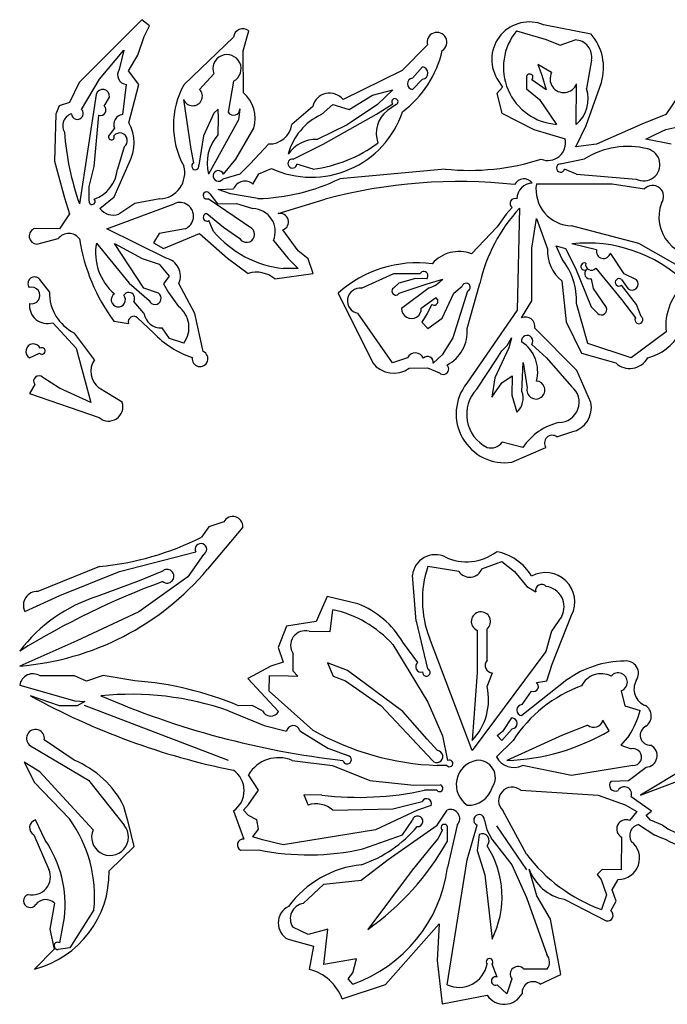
# Model space of a CAD drawing. Extents: x 0.1 to 7.7, y 0.72 to 10.33.
# Tile 2 of 12: x 0.1 to 1.91, y 2.24 to 4.99. Entities that reach past the tile are written whole.
import ezdxf

# ---------------------------------------------------------------- set-up
doc = ezdxf.new("R2010")
doc.units = 0

msp = doc.modelspace()

# ---------------------------------------------------------------- linework, layer by layer
at = {"layer": 'Default', "color": 162, "linetype": 'CONTINUOUS'}
for p, q in [((0.445302, 4.993938), (0.270233, 4.818265)), ((0.46648, 4.976755), (0.445302, 4.993938)), ((0.451779, 4.947134), (0.46648, 4.976755)), ((0.728173, 4.907059), (0.744062, 4.962433)), ((1.492392, 4.962761), (1.575241, 4.938208)), ((1.700721, 4.953571), (1.567897, 4.979733)), ((0.434343, 4.895222), (0.451779, 4.947134)), ((0.701317, 4.944822), (0.563404, 4.813112)), ((1.575241, 4.938208), (1.614415, 4.922598)), ((1.614415, 4.922598), (1.655479, 4.937516)), ((0.327147, 4.827753), (0.395067, 4.908362)), ((0.395067, 4.908362), (0.381935, 4.854727)), ((0.729167, 4.789552), (0.728173, 4.907059)), ((1.243036, 4.923607), (1.172949, 4.852226)), ((0.408321, 4.850902), (0.434343, 4.895222)), ((1.701389, 4.880881), (1.6875, 4.801864)), ((0.436862, 4.812927), (0.408321, 4.850902)), ((1.172949, 4.852226), (1.007387, 4.770488)), ((1.20191, 4.830475), (1.228987, 4.862034)), ((1.552063, 4.869099), (1.563128, 4.838761)), ((1.590093, 4.846304), (1.552063, 4.869099)), ((0.270233, 4.818265), (0.243275, 4.762793)), ((0.277113, 4.743203), (0.327147, 4.827753)), ((0.606668, 4.799291), (0.64672, 4.842169)), ((0.701389, 4.821831), (0.686607, 4.735027)), ((1.229759, 4.827687), (1.201389, 4.798626)), ((1.4375, 4.829635), (1.453118, 4.805012)), ((1.519883, 4.835042), (1.520006, 4.800229)), ((1.575214, 4.797863), (1.534956, 4.826209)), ((1.563128, 4.838761), (1.575214, 4.797863)), ((1.686872, 4.698266), (1.729167, 4.818663)), ((0.401737, 4.813138), (0.391109, 4.728762)), ((0.409286, 4.705998), (0.436862, 4.812927)), ((1.089674, 4.783385), (1.146452, 4.79775)), ((1.146452, 4.79775), (1.103622, 4.756543)), ((1.453118, 4.805012), (1.437342, 4.787191)), ((1.520006, 4.800229), (1.556332, 4.771003)), ((1.659013, 4.700877), (1.659722, 4.814721)), ((0.243275, 4.762793), (0.21425, 4.753494)), ((0.317484, 4.785113), (0.270833, 4.479181)), ((0.340278, 4.752561), (0.354965, 4.777513)), ((0.583037, 4.6319), (0.562267, 4.77058)), ((1.024625, 4.742746), (1.089674, 4.783385)), ((1.437342, 4.787191), (1.450835, 4.733008)), ((1.556332, 4.771003), (1.604167, 4.701404)), ((1.946644, 4.784321), (1.909563, 4.729042)), ((0.21425, 4.753494), (0.204835, 4.72978)), ((0.658579, 4.74382), (0.646418, 4.732751)), ((0.659722, 4.719094), (0.658579, 4.74382)), ((0.719522, 4.744632), (0.715278, 4.714457)), ((0.923373, 4.751226), (0.863987, 4.700883)), ((0.946812, 4.728738), (0.979293, 4.757077)), ((0.979293, 4.757077), (1.024625, 4.742746)), ((1.103622, 4.756543), (1.018641, 4.700465)), ((1.100519, 4.729487), (1.14644, 4.758334)), ((1.155519, 4.756458), (1.131324, 4.73985)), ((1.909131, 4.687072), (2.159475, 4.742758)), ((0.204835, 4.72978), (0.201389, 4.59833)), ((0.3125, 4.583667), (0.325515, 4.727368)), ((0.646418, 4.732751), (0.618056, 4.669464)), ((0.715278, 4.714457), (0.631944, 4.562515)), ((0.658543, 4.673054), (0.659722, 4.719094)), ((0.952162, 4.646386), (1.100519, 4.729487)), ((1.450835, 4.733008), (1.540874, 4.686655)), ((1.909563, 4.729042), (1.842044, 4.702268)), ((0.36907, 4.690512), (0.354008, 4.67117)), ((0.70829, 4.60419), (0.757973, 4.691206)), ((1.018641, 4.700465), (0.93507, 4.658768)), ((1.540874, 4.686655), (1.627585, 4.660747)), ((1.657996, 4.638245), (1.686872, 4.698266)), ((1.842044, 4.702268), (1.715147, 4.645848)), ((1.879292, 4.672635), (1.909131, 4.687072)), ((0.618056, 4.669464), (0.604363, 4.587504)), ((1.853635, 4.660454), (1.879292, 4.672635)), ((1.924074, 4.645855), (1.853635, 4.660454)), ((0.395833, 4.638834), (0.37691, 4.576037)), ((0.590278, 4.593456), (0.583037, 4.6319)), ((0.799726, 4.646529), (0.747966, 4.590681)), ((0.868377, 4.604178), (0.952162, 4.646386)), ((1.715147, 4.645848), (1.657996, 4.638245)), ((0.201389, 4.59833), (0.229441, 4.496485)), ((0.673242, 4.56221), (0.70829, 4.60419)), ((1.613701, 4.590695), (1.682201, 4.604718)), ((0.297887, 4.527492), (0.3125, 4.583667)), ((0.368281, 4.498872), (0.409722, 4.593514)), ((0.747966, 4.590681), (0.719122, 4.562183)), ((0.772373, 4.563326), (0.807255, 4.578072)), ((0.923611, 4.576404), (0.878345, 4.590292)), ((1.29296, 4.576404), (0.998142, 4.549589)), ((1.659781, 4.562458), (1.62624, 4.576404)), ((0.719122, 4.562183), (0.671297, 4.548626)), ((0.755843, 4.534007), (0.772373, 4.563326)), ((1.659781, 4.562458), (1.826389, 4.548626)), ((0.29792, 4.486667), (0.297887, 4.527492)), ((0.658879, 4.519489), (0.701802, 4.521488)), ((0.692646, 4.506959), (0.658879, 4.519489)), ((1.547467, 4.534777), (1.759253, 4.534737)), ((1.759253, 4.534737), (1.849426, 4.520848)), ((0.229441, 4.496485), (0.243245, 4.451191)), ((0.328134, 4.465941), (0.368281, 4.498872)), ((0.495875, 4.49307), (0.425594, 4.480087)), ((0.752927, 4.410759), (0.630379, 4.493702)), ((0.635083, 4.507198), (0.656757, 4.478963)), ((0.769044, 4.493939), (0.692646, 4.506959)), ((0.825866, 4.452106), (0.957936, 4.492359)), ((0.347482, 4.409007), (0.535392, 4.479667)), ((0.425594, 4.480087), (0.381001, 4.450789)), ((0.656757, 4.478963), (0.71025, 4.480149)), ((0.71025, 4.480149), (0.755859, 4.465962)), ((1.480195, 4.469021), (1.462986, 4.450735)), ((1.499977, 4.467028), (1.493614, 4.182058)), ((0.243245, 4.451191), (0.215021, 4.409512)), ((0.626603, 4.451946), (0.673201, 4.414518)), ((0.645751, 4.40238), (0.632894, 4.432254)), ((1.462986, 4.450735), (1.438416, 4.415353)), ((1.534722, 4.355699), (1.547933, 4.438023)), ((1.547933, 4.438023), (1.578708, 4.353513)), ((0.215021, 4.409512), (0.146896, 4.410398)), ((0.513013, 4.327048), (0.347482, 4.409007)), ((0.566118, 4.409435), (0.49351, 4.396209)), ((0.673201, 4.414518), (0.718879, 4.381958)), ((0.882168, 4.348369), (0.839257, 4.406579)), ((1.438416, 4.415353), (1.366084, 4.339388)), ((1.834006, 4.36807), (1.646023, 4.417639)), ((0.151974, 4.366348), (0.212007, 4.381958)), ((0.49351, 4.396209), (0.477942, 4.370579)), ((0.506007, 4.354153), (0.606775, 4.396023)), ((0.606775, 4.396023), (0.685099, 4.327369)), ((0.812822, 4.376676), (0.854067, 4.326512)), ((0.318607, 4.369789), (0.409512, 4.257214)), ((0.368621, 4.36808), (0.446315, 4.326763)), ((0.451049, 4.243491), (0.368621, 4.36808)), ((0.477942, 4.370579), (0.506007, 4.354153)), ((0.910277, 4.325592), (0.882168, 4.348369)), ((1.534722, 4.208182), (1.534722, 4.355699)), ((1.618403, 4.326135), (1.602434, 4.361501)), ((1.602434, 4.361501), (1.629158, 4.354834)), ((1.629158, 4.354834), (1.656519, 4.299247)), ((1.715892, 4.350885), (1.6469, 4.367407)), ((1.993703, 4.276929), (1.834006, 4.36807)), ((0.446315, 4.326763), (0.493704, 4.310777)), ((0.685099, 4.327369), (0.742835, 4.284734)), ((0.854067, 4.326512), (0.881816, 4.298505)), ((0.923624, 4.284102), (0.910277, 4.325592)), ((1.792556, 4.284092), (1.754307, 4.341549)), ((0.493704, 4.310777), (0.521485, 4.276962)), ((0.881816, 4.298505), (0.840278, 4.298625)), ((1.656519, 4.299247), (1.700814, 4.191167)), ((1.713334, 4.299524), (1.785344, 4.212085)), ((0.186981, 4.23326), (0.16026, 4.267769)), ((0.521485, 4.276962), (0.506019, 4.255391)), ((0.816539, 4.269825), (0.923624, 4.284102)), ((1.059306, 4.243316), (1.149167, 4.284736)), ((1.149167, 4.284736), (1.223111, 4.284736)), ((1.209897, 4.270847), (1.163265, 4.257987)), ((1.241737, 4.270098), (1.209897, 4.270847)), ((1.242535, 4.255998), (1.285767, 4.268943)), ((1.707264, 4.242858), (1.701955, 4.270013)), ((1.785345, 4.267644), (1.803661, 4.242103)), ((1.827418, 4.26719), (1.792556, 4.284092)), ((0.409512, 4.257214), (0.465472, 4.20933)), ((0.491511, 4.229993), (0.451049, 4.243491)), ((0.506019, 4.255391), (0.520174, 4.231844)), ((0.592985, 4.172967), (0.548611, 4.256856)), ((1.163265, 4.257987), (1.147971, 4.243736)), ((1.163943, 4.22918), (1.242535, 4.255998)), ((1.248059, 4.244039), (1.170857, 4.186859)), ((1.316907, 4.229651), (1.340482, 4.248979)), ((1.354167, 4.130874), (1.389532, 4.25683)), ((1.618808, 4.263819), (1.630919, 4.149781)), ((1.743179, 4.189634), (1.707264, 4.242858)), ((1.827006, 4.198141), (1.785068, 4.251808)), ((0.520174, 4.231844), (0.547621, 4.192227)), ((0.994018, 4.229701), (1.090327, 4.034688)), ((1.226154, 4.187737), (1.265801, 4.216941)), ((1.284661, 4.159677), (1.316907, 4.229651)), ((1.355001, 4.235554), (1.314602, 4.104846)), ((1.785344, 4.212085), (1.824269, 4.160402)), ((0.45139, 4.173811), (0.422651, 4.206529)), ((1.255916, 4.197787), (1.242521, 4.172608)), ((1.506303, 4.160657), (1.534722, 4.208182)), ((1.691452, 4.089266), (1.659722, 4.20042)), ((1.700814, 4.191167), (1.719053, 4.172597)), ((1.840278, 4.164383), (1.827006, 4.198141)), ((0.477722, 4.118854), (0.432923, 4.160924)), ((0.617029, 4.066343), (0.592985, 4.172967)), ((1.145833, 4.034735), (1.04855, 4.173682)), ((1.242521, 4.172608), (1.227966, 4.148266)), ((1.244617, 4.131034), (1.284661, 4.159677)), ((1.493614, 4.182058), (1.353399, 3.977798)), ((0.196429, 4.14682), (0.261625, 4.075975)), ((0.367112, 4.151166), (0.4084, 4.145097)), ((0.522925, 4.103256), (0.501802, 4.132917)), ((1.227966, 4.148266), (1.244617, 4.131034)), ((1.660397, 4.013235), (1.542918, 4.132204)), ((1.630919, 4.149781), (1.674028, 4.062176)), ((0.312984, 4.043696), (0.257248, 4.117828)), ((0.5625, 4.090291), (0.522925, 4.103256)), ((1.314602, 4.104846), (1.28441, 4.057174)), ((1.466038, 4.083367), (1.478458, 4.104707)), ((1.478458, 4.104707), (1.470372, 4.076758)), ((1.909722, 4.121343), (1.8125, 4.048624)), ((0.261625, 4.075975), (0.302963, 3.923624)), ((1.470372, 4.076758), (1.431631, 3.992856)), ((1.4508, 4.068183), (1.466038, 4.083367)), ((1.534384, 4.086401), (1.575733, 4.049043)), ((1.8125, 4.048624), (1.691452, 4.089266)), ((0.131944, 4.048624), (0.159493, 4.062228)), ((1.187707, 4.048875), (1.145833, 4.034735)), ((1.28441, 4.057174), (1.259445, 4.033513)), ((1.380917, 3.961462), (1.436833, 4.046494)), ((1.436833, 4.046494), (1.4508, 4.068183)), ((1.575733, 4.049043), (1.646078, 3.968471)), ((1.674028, 4.062176), (1.769045, 4.034735)), ((1.1923, 4.020381), (1.243117, 4.020781)), ((1.243117, 4.020781), (1.276905, 4.006957)), ((1.506944, 3.955161), (1.510571, 4.036201)), ((1.510571, 4.036201), (1.521532, 3.964855)), ((0.215754, 3.964477), (0.169146, 3.994073)), ((1.431631, 3.992856), (1.422779, 3.939138)), ((1.451312, 3.979099), (1.479672, 3.99815)), ((1.479672, 3.99815), (1.479167, 3.944195)), ((1.69957, 3.924278), (1.660397, 4.013235)), ((0.146307, 3.974322), (0.131944, 3.949244)), ((0.302963, 3.923624), (0.215754, 3.964477)), ((0.390353, 3.924553), (0.326364, 3.964416)), ((1.422779, 3.939138), (1.451312, 3.979099)), ((0.131944, 3.949244), (0.326389, 3.881957)), ((1.479167, 3.944195), (1.492595, 3.896612)), ((1.604815, 3.828135), (1.646439, 3.841654)), ((1.509962, 3.798399), (1.451881, 3.812906)), ((1.479167, 3.756956), (1.57413, 3.797955)), ((0.674247, 3.590276), (0.63212, 3.57656)), ((0.63212, 3.57656), (0.611839, 3.54777)), ((0.727587, 3.575767), (0.628897, 3.458121)), ((0.382666, 3.451912), (0.596004, 3.506358)), ((0.617435, 3.498958), (0.573809, 3.436848)), ((1.395604, 3.45951), (1.450646, 3.479724)), ((1.450646, 3.479724), (1.48688, 3.451553)), ((0.327394, 3.465928), (0.154996, 3.395844)), ((0.215944, 3.384394), (0.382666, 3.451912)), ((0.501663, 3.4514), (0.438167, 3.426049)), ((1.211916, 3.313118), (1.201389, 3.441327)), ((1.330889, 3.451823), (1.244139, 3.465289)), ((1.48688, 3.451553), (1.520833, 3.409654)), ((0.438167, 3.426049), (0.322127, 3.382345)), ((0.573809, 3.436848), (0.436886, 3.338867)), ((1.520833, 3.409654), (1.545701, 3.394834)), ((0.1182, 3.340288), (0.215944, 3.384394)), ((0.962705, 3.382127), (0.931918, 3.311591)), ((1.048727, 3.361702), (0.962705, 3.382127)), ((0.436886, 3.338867), (0.263999, 3.257704)), ((0.971755, 3.284031), (0.978765, 3.34464)), ((0.931918, 3.311591), (0.849058, 3.299131)), ((1.211916, 3.313118), (1.243056, 3.179861)), ((1.618446, 3.326901), (1.590036, 3.284453)), ((1.591192, 3.193143), (1.645833, 3.329801)), ((0.849058, 3.299131), (0.826389, 3.239403)), ((0.912346, 3.284733), (0.971755, 3.284031)), ((1.381944, 3.287164), (1.381944, 3.169292)), ((1.409722, 3.202774), (1.409722, 3.291089)), ((1.590036, 3.284453), (1.573549, 3.228527)), ((0.263999, 3.257704), (0.104167, 3.18751)), ((1.146239, 3.247441), (1.244084, 3.086836)), ((1.216302, 3.197452), (1.174271, 3.254311)), ((1.368056, 2.951398), (1.24859, 3.26593)), ((0.826389, 3.239403), (0.840518, 3.198256)), ((0.868363, 3.173378), (0.868056, 3.221783)), ((1.573549, 3.228527), (1.368056, 2.951398)), ((0.840518, 3.198256), (0.806156, 3.18751)), ((0.964283, 3.196763), (0.980118, 3.159115)), ((1.020197, 3.17522), (0.964283, 3.196763)), ((1.576297, 3.145756), (1.591192, 3.193143)), ((0.806156, 3.18751), (0.741325, 3.152288)), ((0.881105, 3.159164), (0.868363, 3.173378)), ((1.174258, 3.060788), (1.020197, 3.17522)), ((1.381944, 3.169292), (1.368056, 2.979176)), ((1.409722, 3.130613), (1.424572, 3.168504)), ((0.25694, 3.159732), (0.161535, 3.159732)), ((0.291226, 3.145025), (0.25694, 3.159732)), ((0.337396, 3.161049), (0.291226, 3.145025)), ((0.426168, 3.145843), (0.337396, 3.161049)), ((0.741325, 3.152288), (0.827389, 3.060737)), ((0.801144, 3.117401), (0.802027, 3.16076)), ((0.802027, 3.16076), (0.855405, 3.159732)), ((0.855405, 3.159732), (0.881105, 3.159164)), ((0.980118, 3.159115), (1.014251, 3.145916)), ((1.014251, 3.145916), (1.113252, 3.076805)), ((1.632605, 3.14847), (1.507144, 3.048862)), ((1.547602, 3.141459), (1.576297, 3.145756)), ((0.104167, 3.133915), (0.258442, 3.090288)), ((0.923014, 3.008265), (0.801144, 3.117401)), ((1.507553, 3.079751), (1.534315, 3.117439)), ((1.784659, 3.117999), (1.794472, 3.076027)), ((0.215323, 3.076354), (0.134737, 3.104177)), ((0.258442, 3.090288), (0.285894, 3.08797)), ((0.285894, 3.08797), (0.265148, 3.076399)), ((1.244084, 3.086836), (1.28527, 2.99227)), ((0.265148, 3.076399), (0.215323, 3.076354)), ((0.6875, 2.92362), (0.285197, 3.076773)), ((0.687825, 3.062513), (0.786755, 3.020843)), ((0.75325, 3.077427), (0.715507, 3.076399)), ((0.781986, 3.06251), (0.75325, 3.077427)), ((1.113252, 3.076805), (1.256944, 2.92362)), ((1.242484, 2.982863), (1.174258, 3.060788)), ((1.794472, 3.076027), (1.837483, 3.063162)), ((1.455459, 3.007475), (1.478987, 3.042584)), ((1.750994, 3.006757), (1.733265, 3.036273)), ((0.786755, 3.020843), (0.849828, 3.00538)), ((0.886355, 3.006484), (0.965156, 2.957729)), ((1.437747, 2.993269), (1.455459, 3.007475)), ((1.479559, 3.011843), (1.451389, 2.979176)), ((1.691467, 3.021867), (1.620137, 2.993988)), ((2.159829, 3.020957), (1.838668, 2.826323)), ((0.256533, 2.924258), (0.172951, 2.981087)), ((1.271316, 2.951056), (1.242484, 2.982863)), ((1.28527, 2.99227), (1.299354, 2.923168)), ((1.436044, 2.93394), (1.482744, 2.97976)), ((1.451389, 2.979176), (1.437747, 2.993269)), ((1.620137, 2.993988), (1.465278, 2.92362)), ((1.80638, 2.992901), (1.783837, 2.966751)), ((0.134315, 2.964325), (0.296155, 2.868731)), ((0.965156, 2.957729), (1.020666, 2.937509)), ((1.783837, 2.966751), (1.812045, 2.955906)), ((0.117096, 2.918486), (0.145946, 2.861688)), ((0.160301, 2.892224), (0.117096, 2.918486)), ((0.865257, 2.92362), (0.977565, 2.909732)), ((1.838668, 2.826323), (2.076259, 2.917331)), ((0.309062, 2.729775), (0.160301, 2.892224)), ((0.977565, 2.909732), (1.081991, 2.867147)), ((1.297178, 2.909732), (1.270833, 2.909732)), ((1.645833, 2.881954), (1.508696, 2.909732)), ((1.816791, 2.909338), (1.645833, 2.881954)), ((1.805036, 2.86737), (1.853797, 2.904715)), ((0.296155, 2.868731), (0.396297, 2.742436)), ((0.770946, 2.840167), (0.743056, 2.883184)), ((1.081991, 2.867147), (1.205214, 2.854176)), ((1.756028, 2.866023), (1.805036, 2.86737)), ((0.145946, 2.861688), (0.243277, 2.759945)), ((0.742926, 2.800805), (0.770946, 2.840167)), ((1.205214, 2.854176), (1.278602, 2.855039)), ((1.269595, 2.840287), (1.235106, 2.840287)), ((1.503672, 2.840287), (1.720115, 2.826869)), ((0.897652, 2.827273), (0.909629, 2.798722)), ((0.948382, 2.826398), (0.897652, 2.827273)), ((1.146413, 2.788343), (1.228557, 2.809168)), ((1.720115, 2.826869), (1.795772, 2.799625)), ((1.869461, 2.781433), (1.812122, 2.822216)), ((0.409021, 2.744236), (0.395518, 2.794901)), ((0.701389, 2.782385), (0.730117, 2.703669)), ((0.729305, 2.784855), (0.742926, 2.800805)), ((0.743618, 2.769711), (0.729305, 2.784855)), ((0.979382, 2.784539), (1.146413, 2.788343)), ((1.215088, 2.784732), (1.097677, 2.729879)), ((1.253294, 2.797591), (1.215088, 2.784732)), ((1.270742, 2.74298), (1.29878, 2.784885)), ((1.51992, 2.661753), (1.453822, 2.784065)), ((1.795772, 2.799625), (1.827901, 2.780826)), ((1.827901, 2.780826), (1.807415, 2.75599)), ((1.853809, 2.770404), (1.869461, 2.781433)), ((0.175582, 2.700735), (0.148682, 2.757157)), ((0.766742, 2.757974), (0.743618, 2.769711)), ((0.770833, 2.731469), (0.766742, 2.757974)), ((1.17374, 2.715431), (1.201245, 2.75679)), ((1.4027, 2.756938), (1.409426, 2.729531)), ((1.866073, 2.756844), (1.853809, 2.770404)), ((1.899733, 2.743064), (1.866073, 2.756844)), ((0.424003, 2.68323), (0.409021, 2.744236)), ((0.755267, 2.709933), (0.770833, 2.731469)), ((1.097677, 2.729879), (0.840278, 2.687509)), ((1.133475, 2.646651), (1.270742, 2.74298)), ((1.284826, 2.729289), (1.271862, 2.704916)), ((1.298916, 2.69775), (1.29919, 2.734774)), ((1.326418, 2.743094), (1.299488, 2.624059)), ((1.354167, 2.645375), (1.381944, 2.743151)), ((1.409426, 2.729531), (1.422689, 2.703479)), ((1.520833, 2.618064), (1.437374, 2.740912)), ((1.832953, 2.744797), (1.878289, 2.71498)), ((0.143806, 2.715951), (0.185872, 2.619013)), ((0.782375, 2.701398), (0.755267, 2.709933)), ((0.840278, 2.687509), (0.782375, 2.701398)), ((1.063145, 2.676538), (1.17374, 2.715431)), ((1.271862, 2.704916), (1.256953, 2.687019)), ((1.387265, 2.71623), (1.381859, 2.671898)), ((1.422689, 2.703479), (1.479423, 2.631653)), ((1.785592, 2.70923), (1.784086, 2.617596)), ((0.354167, 2.614813), (0.424003, 2.68323)), ((0.720924, 2.672706), (0.771758, 2.673647)), ((1.256953, 2.687019), (1.200764, 2.617094)), ((1.381859, 2.671898), (1.403376, 2.604294)), ((1.058118, 2.589277), (1.133475, 2.646651)), ((1.298491, 2.296528), (1.354167, 2.645375)), ((1.200764, 2.617094), (1.076389, 2.451397)), ((1.479423, 2.631653), (1.519966, 2.540814)), ((1.54836, 2.54539), (1.527462, 2.619798)), ((1.731681, 2.619042), (1.717083, 2.604829)), ((1.784086, 2.617596), (1.731681, 2.619042)), ((0.953915, 2.577377), (1.058118, 2.589277)), ((1.403376, 2.604294), (1.423611, 2.423619)), ((1.717083, 2.604829), (1.728705, 2.590617)), ((1.728705, 2.590617), (1.743056, 2.548248)), ((1.759059, 2.561841), (1.775898, 2.591251)), ((0.896455, 2.524055), (0.953915, 2.577377)), ((1.770833, 2.530372), (1.759059, 2.561841)), ((1.519966, 2.540814), (1.576389, 2.381182)), ((1.587208, 2.479808), (1.54836, 2.54539)), ((1.624744, 2.53546), (1.742519, 2.475219)), ((1.743056, 2.548248), (1.729167, 2.506952)), ((0.201668, 2.524289), (0.188531, 2.451936)), ((0.311397, 2.506397), (0.244081, 2.399774)), ((1.755917, 2.503193), (1.770833, 2.530372)), ((0.216307, 2.413366), (0.229167, 2.484393)), ((1.616213, 2.32574), (1.587208, 2.479808)), ((0.188531, 2.451936), (0.200401, 2.396369)), ((0.910152, 2.437502), (0.867196, 2.45755)), ((0.965014, 2.451626), (0.910152, 2.437502)), ((0.954206, 2.35317), (0.965014, 2.451626)), ((1.126236, 2.297711), (1.276433, 2.46698)), ((1.276433, 2.46698), (1.270833, 2.364202)), ((0.854171, 2.423619), (0.925292, 2.404327)), ((0.200401, 2.396369), (0.145833, 2.340285)), ((0.244081, 2.399774), (0.211684, 2.395543)), ((0.925292, 2.404327), (0.912723, 2.339646)), ((1.044806, 2.36909), (0.954206, 2.35317)), ((1.034408, 2.330113), (1.044806, 2.36909)), ((1.270833, 2.364202), (1.284524, 2.243301)), ((1.438459, 2.31765), (1.423708, 2.354085)), ((1.578, 2.34021), (1.512671, 2.340285)), ((1.021874, 2.313049), (1.034408, 2.330113)), ((1.034722, 2.298618), (1.021874, 2.313049)), ((1.479167, 2.312789), (1.465278, 2.270841)), ((1.557759, 2.298618), (1.616213, 2.32574)), ((1.005403, 2.256882), (1.126236, 2.297711)), ((1.465278, 2.270841), (1.438168, 2.296271)), ((1.284524, 2.243301), (1.410301, 2.267219))]:
    msp.add_line(p, q, dxfattribs=at)
for centre, radius, start, end in [((1.527786, 4.88289), 0.104822, 67.501151, 210.534111), ((0.727397, 4.9422), 0.026212, 50.522885, 174.25907), ((1.269784, 4.930657), 0.027662, 302.686146, 554.765683), ((1.615107, 4.860663), 0.159634, 140.239786, 266.070322), ((1.590575, 4.859894), 0.144595, 343.432198, 400.380501), ((1.654715, 4.889971), 0.047551, 348.978684, 449.079321), ((0.99809, 4.97279), 0.294002, 306.621948, 347.144272), ((0.683283, 4.856807), 0.039385, 297.368641, 561.818495), ((0.404434, 4.839931), 0.026929, 146.670796, 264.251827), ((1.227184, 4.844811), 0.017317, 278.549299, 444.0254), ((1.624028, 4.828573), 0.038288, 152.413468, 338.790937), ((1.203445, 4.814521), 0.016027, 95.498221, 262.628275), ((1.528813, 4.833002), 0.009159, 312.128514, 527.133061), ((0.335897, 4.779699), 0.019193, 353.460591, 523.61399), ((0.769302, 4.698376), 0.235709, 150.871426, 208.674079), ((0.587405, 4.780392), 0.026985, 201.322272, 404.454589), ((0.668418, 4.718366), 0.093583, 343.128828, 409.522832), ((0.969938, 4.740975), 0.04768, 38.241671, 167.585058), ((1.599068, 4.772298), 0.093243, 310.006871, 378.486794), ((1.152473, 4.764621), 0.008713, 290.466377, 586.184768), ((0.265229, 4.731781), 0.016483, 183.125165, 403.862371), ((0.330546, 4.741341), 0.014852, 250.199023, 409.060793), ((0.701603, 4.744837), 0.01792, 213.191377, 359.344468), ((0.919175, 4.821666), 0.268075, 245.323223, 341.550274), ((1.18092, 4.676124), 0.080752, 127.893082, 199.432734), ((0.259272, 4.697511), 0.034985, 107.467751, 210.626634), ((0.394121, 4.701552), 0.027376, 96.31799, 203.783002), ((0.304673, 4.64935), 0.118966, 332.008726, 388.435481), ((1.019149, 4.574068), 0.170749, 115.064755, 165.066363), ((1.013575, 4.738111), 0.786581, 184.259532, 199.219221), ((0.801625, 4.709448), 0.062947, 268.270902, 352.179908), ((0.360263, 4.66599), 0.008121, 140.370233, 386.574205), ((0.383811, 4.656188), 0.021112, 304.714166, 500.477952), ((0.746285, 4.593471), 0.118457, 137.791773, 195.148983), ((0.92999, 4.568102), 0.090808, 86.79313, 146.61486), ((1.579877, 4.649443), 0.049029, 247.153127, 373.329856), ((0.874697, 4.959688), 0.386393, 277.272622, 306.54359), ((1.803048, 4.412907), 0.226705, 75.822296, 122.212129), ((1.847472, 4.588756), 0.045331, 242.284797, 435.822296), ((0.865903, 4.591881), 0.012543, 78.622864, 352.724498), ((1.360684, 5.227073), 0.654185, 264.05782, 287.816122), ((0.279444, 4.584365), 0.097822, 289.42735, 355.116266), ((0.492526, 4.565663), 0.072671, 272.641139, 375.658145), ((0.594826, 4.584576), 0.009977, 117.119985, 377.070743), ((0.659194, 4.55729), 0.014884, 19.300669, 324.401356), ((1.615169, 4.579337), 0.011452, 97.365218, 345.159489), ((0.733135, 4.509132), 0.033681, 47.60721, 158.47833), ((0.75761, 5.040407), 0.546587, 271.198675, 296.107867), ((1.330676, 3.10392), 1.437602, 83.763369, 105.027284), ((1.512798, 4.520196), 0.028941, 36.684757, 153.712548), ((1.538254, 4.492495), 0.045047, 92.8596, 179.047472), ((1.648879, 4.520072), 0.102473, 171.749502, 268.402742), ((1.872096, 4.49981), 0.030928, 322.792407, 497.138436), ((0.30631, 4.485878), 0.008427, 174.628473, 407.714054), ((0.626316, 4.502686), 0.00986, 27.235402, 294.333601), ((1.487807, 4.48054), 0.013806, 66.944315, 236.543092), ((0.364762, 4.493937), 0.046102, 217.391033, 290.62367), ((0.551383, 4.444826), 0.038335, 292.604039, 474.653067), ((0.754102, 4.402027), 0.063959, 336.648972, 448.425692), ((1.844743, 4.151762), 0.467179, 137.559013, 167.00301), ((1.99946, 4.442725), 0.109666, 159.513426, 343.907241), ((0.627383, 4.441344), 0.01063, 94.206643, 301.225554), ((0.831056, 4.4289), 0.023779, 290.172803, 462.607848), ((0.152993, 4.388783), 0.022458, 105.753766, 267.397211), ((0.737904, 4.393993), 0.022512, 212.316712, 408.138126), ((0.24116, 4.360385), 0.036267, 35.139954, 143.498818), ((0.796703, 4.466147), 0.532692, 189.16944, 216.249232), ((0.871513, 4.59142), 0.294456, 219.940923, 263.910821), ((0.465588, 4.341977), 0.149589, 169.28478, 229.672909), ((1.684753, 4.347112), 0.106237, 176.546087, 231.630735), ((1.6898, 3.974102), 0.395637, 45.862674, 96.224995), ((1.735119, 4.346297), 0.019767, 166.57931, 346.102719), ((0.502954, 4.277824), 0.050241, 335.332318, 438.450234), ((1.330735, 4.2472), 0.098733, 69.020716, 138.96403), ((1.46882, 4.207323), 0.191027, 357.929052, 398.459764), ((1.21587, 3.981826), 0.332656, 83.025902, 131.829003), ((1.68212, 4.30403), 0.010133, 71.823409, 308.844178), ((1.697252, 4.284126), 0.014876, 126.152782, 288.431147), ((1.701148, 4.310244), 0.01623, 167.858159, 318.663585), ((0.145691, 4.256488), 0.018426, 37.750939, 217.07159), ((0.76584, 4.20883), 0.079314, 50.266712, 106.861303), ((1.232907, 4.278031), 0.011871, 318.064563, 505.611854), ((1.216889, 4.332235), 0.093542, 289.464501, 317.420207), ((1.778484, 4.259843), 0.010389, 48.667344, 309.334103), ((1.814445, 4.255683), 0.017341, 231.547348, 401.572959), ((0.137615, 4.223199), 0.02315, 254.763302, 466.631466), ((1.054927, 4.208345), 0.035244, 82.862683, 259.575953), ((1.154856, 4.235251), 0.010928, 129.056983, 326.255397), ((1.35143, 4.246255), 0.011281, 288.451402, 526.02879), ((2.065977, 4.13745), 0.157083, 129.853564, 185.885264), ((0.314415, 4.23173), 0.127444, 179.312017, 243.348232), ((0.379554, 4.21112), 0.01997, 122.645522, 399.852052), ((0.408784, 4.21525), 0.016381, 327.835767, 508.053191), ((0.481861, 4.215415), 0.017482, 200.367693, 416.499046), ((1.26167, 4.206945), 0.010816, 237.855573, 427.548933), ((0.181919, 4.195384), 0.050685, 173.794622, 286.635105), ((0.504748, 4.133915), 0.072376, 322.933616, 413.675698), ((1.198519, 4.18645), 0.027665, 179.153636, 362.666808), ((1.729146, 4.183904), 0.015157, 228.24725, 382.210632), ((0.422629, 4.149962), 0.015038, 46.799623, 198.876554), ((0.497705, 4.179386), 0.04665, 186.864109, 275.03793), ((1.517182, 4.136871), 0.026156, 349.722003, 474.578171), ((1.834063, 4.155195), 0.011092, 152.000069, 415.927234), ((1.250204, 4.121682), 0.104369, 297.089724, 365.052844), ((0.672257, 4.30426), 0.268736, 223.623473, 251.341754), ((1.521665, 4.095881), 0.015864, 323.303687, 546.898452), ((1.825435, 4.184756), 0.139748, 283.822809, 331.219176), ((0.142291, 4.066792), 0.020908, 25.474352, 240.339422), ((0.16631, 4.068269), 0.009108, 221.545766, 484.386487), ((1.451479, 4.01044), 0.099707, 344.655339, 416.909092), ((0.607998, 4.046315), 0.02197, 171.27496, 425.728715), ((1.20969, 4.038083), 0.024489, 22.881651, 153.853356), ((1.243657, 4.036331), 0.016037, 349.8809, 495.327957), ((1.808422, 4.076458), 0.05737, 226.657432, 331.467602), ((0.360298, 4.010913), 0.057562, 145.28263, 233.877733), ((1.148716, 4.0803), 0.074093, 217.995644, 306.031168), ((1.287598, 4.017593), 0.015082, 224.848616, 407.782811), ((0.15815, 3.983708), 0.015111, 43.309383, 218.396439), ((1.460041, 3.892297), 0.136685, 141.278755, 278.043582), ((1.545993, 3.958945), 0.025164, 166.417397, 446.265241), ((1.610567, 3.924549), 0.056481, 269.834191, 411.044572), ((1.455471, 3.890683), 0.1028, 136.487646, 243.575123), ((1.458099, 3.936099), 0.052433, 311.14076, 381.31816), ((0.352642, 3.911858), 0.039791, 228.717268, 378.605206), ((1.631114, 3.909904), 0.069949, 282.65554, 371.858746), ((1.649178, 3.704928), 0.167684, 103.369743, 146.122358), ((1.59196, 3.810516), 0.02181, 53.884971, 215.163212), ((1.420482, 3.836226), 0.039112, 254.032014, 323.399639), ((0.699349, 3.577259), 0.028277, 356.974893, 512.590866), ((0.257313, 4.244713), 0.781932, 275.142008, 296.961853), ((0.61049, 3.513579), 0.016186, 295.406971, 566.492191), ((1.265082, 3.434681), 0.064038, 64.102082, 174.043037), ((1.35253, 3.61479), 0.136178, 244.102082, 307.639817), ((1.410588, 3.365624), 0.143544, 30.592174, 79.927733), ((0.043494, 3.949205), 0.764107, 274.554293, 320.007357), ((0.515878, 3.438451), 0.019228, 230.462293, 497.666862), ((1.527556, 3.371887), 0.298411, 161.759996, 200.797803), ((1.361232, 3.47262), 0.036787, 214.42669, 339.122147), ((1.573148, 3.36696), 0.081633, 332.922403, 478.534753), ((1.273277, 1.334903), 2.226004, 110.227544, 121.682094), ((1.562423, 3.398357), 0.017089, 41.737055, 191.894901), ((0.153165, 3.357094), 0.038794, 87.295047, 205.67143), ((1.56793, 3.35323), 0.056965, 332.470676, 442.693518), ((0.451105, 2.967142), 0.434774, 107.256799, 142.93705), ((0.955886, 3.126088), 0.253245, 30.418949, 68.493671), ((0.91558, 3.042895), 0.30829, 41.566447, 78.17334), ((1.392609, 3.311948), 0.026981, 309.366434, 606.718244), ((0.90187, 3.245048), 0.041044, 75.212281, 214.528826), ((1.225134, 3.185439), 0.01491, 126.32026, 288.379096), ((1.424953, 3.189021), 0.020521, 137.91899, 268.937723), ((1.796709, 2.920677), 0.280749, 90.782591, 125.769151), ((1.798033, 3.167036), 0.034748, 324.68952, 458.538133), ((0.141164, 3.12835), 0.037414, 57.011205, 171.446611), ((1.240265, 3.169683), 0.010553, 171.244096, 434.664547), ((1.728594, 3.10422), 0.061718, 63.219462, 153.538029), ((1.775828, 3.142281), 0.025838, 289.985347, 498.748349), ((0.362295, 2.242237), 0.905861, 67.050586, 85.956638), ((1.539458, 3.130279), 0.013832, 248.173261, 413.927132), ((1.869272, 3.123054), 0.049092, 150.870698, 249.522604), ((1.249389, 3.093277), 0.164623, 316.12374, 373.108579), ((1.801638, 2.775296), 0.378813, 109.796397, 147.333346), ((1.094395, 4.841925), 1.985123, 241.090663, 258.569231), ((0.415067, 2.275293), 0.833135, 70.889672, 95.7904), ((1.276775, 5.289256), 2.380975, 246.595696, 263.492812), ((0.805144, 3.073303), 0.025549, 204.989257, 330.53932), ((1.508492, 3.064291), 0.015488, 93.478582, 265.006981), ((1.599888, 3.126326), 0.245847, 327.131437, 345.112446), ((1.834256, 3.047659), 0.034395, 304.068311, 418.75311), ((1.478389, 3.027197), 0.015398, 274.356486, 447.775125), ((1.70774, 3.042491), 0.026271, 231.725378, 346.307289), ((0.148217, 2.985191), 0.025073, 350.579001, 596.327782), ((0.868199, 3.002382), 0.018614, 12.729863, 170.730216), ((1.297042, 3.665405), 0.756128, 240.352546, 268.013629), ((1.446508, 3.520654), 0.597329, 271.80074, 300.646914), ((1.865819, 2.99392), 0.028083, 115.966605, 272.785512), ((1.269562, 2.934493), 0.016656, 220.753581, 443.952455), ((1.817861, 2.932973), 0.023659, 267.407572, 464.230565), ((1.852612, 2.937017), 0.032324, 272.100836, 423.203884), ((0.152216, 2.672833), 0.272207, 26.643512, 67.466379), ((0.827131, 2.833971), 0.09742, 66.960696, 149.657584), ((1.018699, 2.92573), 0.011943, 190.173189, 440.52047), ((1.304726, 2.915404), 0.009442, 216.923828, 484.676378), ((1.392636, 2.855929), 0.069023, 100.723806, 236.128242), ((1.384995, 2.876058), 0.047972, 324.834694, 456.225912), ((1.484511, 2.958271), 0.054231, 206.657555, 296.484836), ((0.662368, 2.83914), 0.068875, 304.509322, 415.906329), ((1.768389, 2.854665), 0.016786, 137.419154, 297.3491), ((1.050234, 3.690266), 0.869852, 263.275712, 282.27078), ((1.277076, 2.845845), 0.00932, 216.606168, 440.576981), ((1.357983, 2.867409), 0.068895, 266.824963, 344.008796), ((1.479703, 2.811329), 0.037591, 50.384806, 226.491453), ((1.793598, 2.829931), 0.020066, 337.38938, 510.687628), ((1.240741, 2.802985), 0.013663, 336.750699, 513.089325), ((0.931984, 2.730049), 0.07222, 48.982158, 108.031934), ((1.307771, 2.760797), 0.025712, 316.488463, 470.468967), ((0.153886, 2.73565), 0.022128, 103.602806, 242.898928), ((-0.055532, 2.543739), 0.368825, 354.189016, 395.887965), ((1.215669, 2.753385), 0.01482, 266.706738, 526.719414), ((1.38756, 2.757213), 0.015142, 358.957849, 608.230454), ((1.797841, 2.731986), 0.025843, 68.254817, 241.708555), ((0.356527, 2.709599), 0.051575, 156.970625, 399.545352), ((0.941024, 2.971847), 0.359683, 289.20993, 319.570851), ((1.290461, 2.736083), 0.008827, 351.468422, 590.328127), ((1.84068, 2.713277), 0.032454, 103.772794, 209.737238), ((1.985463, 2.851465), 0.138204, 231.660815, 290.890687), ((-0.094324, 2.519076), 0.325345, 353.88036, 393.94226), ((0.728648, 2.687259), 0.016476, 84.88515, 242.04119), ((0.644163, 3.0655), 0.750961, 305.139148, 330.678784), ((1.396383, 2.699329), 0.019205, 313.487554, 478.346852), ((1.776983, 2.650164), 0.058922, 268.944186, 412.931484), ((1.36055, 1.475976), 1.342828, 45.414276, 67.321535), ((0.910664, 3.359232), 0.699516, 258.546391, 282.590486), ((1.185845, 2.542156), 0.265676, 333.501665, 392.625823), ((1.885536, 2.93714), 0.457725, 216.987549, 250.024245), ((0.139088, 2.598711), 0.050999, 257.004949, 383.458716), ((0.074263, 2.610912), 0.279931, 284.813396, 360.798307), ((1.088841, 2.343491), 0.290201, 95.828624, 143.761953), ((0.901411, 2.677497), 0.401648, 289.384804, 352.354326), ((1.651458, 2.66455), 0.131825, 199.84535, 258.308073), ((0.133698, 2.531224), 0.018802, 108.860024, 325.496986), ((0.176992, 2.500379), 0.03436, 44.097345, 144.003226), ((0.877402, 2.469178), 0.05114, 116.261139, 242.982911), ((0.90337, 2.481324), 0.043286, 99.19195, 213.313691), ((1.746005, 2.490745), 0.015912, 257.343368, 411.474214), ((0.210157, 2.40545), 0.010024, 52.159049, 278.760209), ((1.416667, 2.360395), 0.009454, 318.134362, 581.863576), ((1.550338, 2.35964), 0.033804, 324.915303, 399.587628), ((0.880346, 2.210116), 0.133515, 20.503606, 75.96592), ((1.33172, 2.368439), 0.079217, 245.19867, 349.560929), ((1.496225, 2.326163), 0.021676, 40.653332, 218.097041), ((1.433579, 2.307025), 0.011692, 65.33077, 293.108258), ((1.538479, 2.274273), 0.031055, 51.623548, 184.723342), ((1.457554, 2.2989), 0.05689, 213.840148, 331.455161)]:
    msp.add_arc(centre, radius, start, end, dxfattribs=at)

doc.saveas('drawing.dxf')
